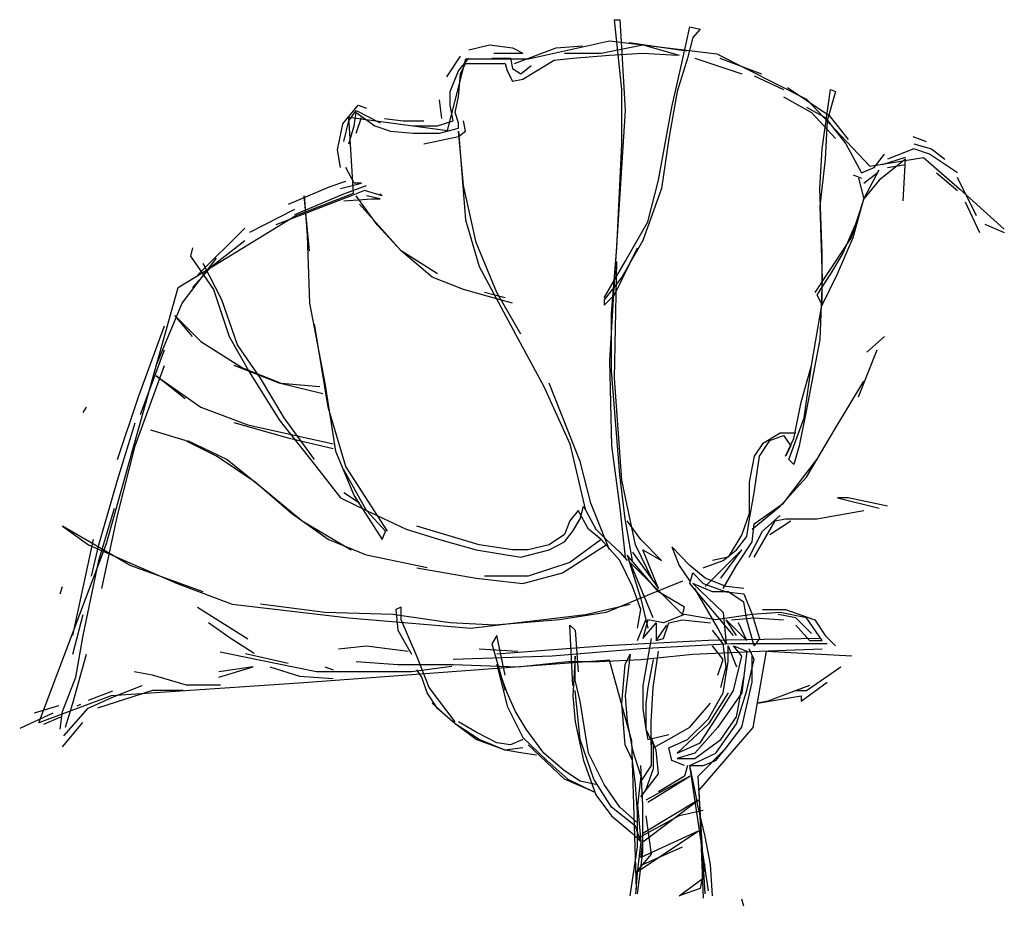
# Model space of a CAD drawing. Extents: x 42.55 to 49.52, y 31.92 to 38.2.
import ezdxf

# ---------------------------------------------------------------- set-up
doc = ezdxf.new("R2010")
doc.units = 0
doc.header["$LTSCALE"] = 40
doc.layers.get('0').update_dxf_attribs({"linetype": 'CONTINUOUS'})
doc.layers.add('TR_OUT', color=7, linetype='CONTINUOUS')

msp = doc.modelspace()

# ---------------------------------------------------------------- linework, layer by layer
at = {"color": 0}
for p, q in [((46.7608, 38.1957), (46.7977, 38.1957)), ((46.8125, 37.7012), (46.7608, 38.1957)), ((46.7977, 38.1957), (46.8125, 37.9595)), ((47.2405, 37.9079), (47.2922, 38.144)), ((47.2922, 38.144), (47.366, 38.1293)), ((47.366, 38.1293), (47.3143, 38.0702)), ((45.7277, 37.9817), (45.8752, 38.0186)), ((45.8752, 38.0186), (46.0376, 37.9964)), ((46.3476, 37.9964), (46.5321, 38.0112)), ((46.6649, 37.9595), (46.9601, 38.0186)), ((46.8641, 38.0333), (47.27, 37.9743)), ((46.9601, 38.0186), (47.2184, 37.9448)), ((47.3143, 38.0702), (47.2774, 37.9226)), ((45.5727, 37.7898), (45.6686, 37.9374)), ((45.9048, 37.9595), (46.1114, 37.9595)), ((46.0376, 37.9964), (46.1114, 37.9595)), ((46.0524, 37.8857), (46.3476, 37.9964)), ((46.4066, 37.9595), (46.6649, 37.9595)), ((46.4656, 37.9226), (46.7239, 37.9448)), ((46.7239, 37.9448), (46.9601, 37.9595)), ((46.8125, 37.9595), (46.8346, 37.5536)), ((46.9601, 37.9595), (47.2036, 37.9448)), ((45.6539, 37.8341), (45.7277, 37.9226)), ((45.6686, 37.8119), (45.7055, 37.8857)), ((45.7055, 37.8857), (45.8383, 37.8857)), ((45.8383, 37.8857), (45.9859, 37.8857)), ((45.89, 37.9226), (46.0228, 37.9226)), ((45.9859, 37.8857), (46.0007, 37.8341)), ((46.0228, 37.9226), (46.0376, 37.8488)), ((46.0966, 37.8119), (46.1704, 37.871)), ((46.2073, 37.8341), (46.3328, 37.9079)), ((46.3328, 37.9079), (46.4656, 37.9226)), ((47.1667, 37.5758), (47.2405, 37.9079)), ((47.2774, 37.9226), (47.2036, 37.6865)), ((47.3291, 37.9226), (47.6612, 37.8119)), ((47.5062, 37.9226), (47.8014, 37.8119)), ((45.5948, 37.6865), (45.6539, 37.8341)), ((45.6539, 37.6496), (45.6686, 37.8119)), ((46.0007, 37.8341), (46.0376, 37.7603)), ((46.0376, 37.8488), (46.0966, 37.8119)), ((46.1114, 37.775), (46.2073, 37.8341)), ((47.7497, 37.7972), (47.9564, 37.7012)), ((46.0376, 37.7603), (46.1114, 37.775)), ((45.5948, 37.5905), (45.5948, 37.6865)), ((46.8125, 37.3175), (46.8125, 37.7012)), ((47.2036, 37.6865), (47.1446, 37.3544)), ((47.9859, 37.716), (48.2811, 37.5167)), ((48.2294, 37.2806), (48.2885, 37.7012)), ((48.3254, 37.6865), (48.2663, 37.4798)), ((48.2885, 37.7012), (48.3254, 37.6865)), ((44.8347, 37.4577), (44.9454, 37.5905)), ((44.9454, 37.5905), (45.0044, 37.5684)), ((45.5358, 37.4946), (45.521, 37.6274)), ((45.617, 37.4798), (45.5948, 37.5905)), ((45.6317, 37.5389), (45.6539, 37.6496)), ((47.9564, 37.6496), (48.1556, 37.5389)), ((44.879, 37.4798), (44.9306, 37.5536)), ((44.9159, 37.4429), (44.9306, 37.5389)), ((44.9306, 37.5536), (45.1004, 37.4651)), ((44.9306, 37.5389), (45.0635, 37.4429)), ((45.6539, 37.4651), (45.6317, 37.5389)), ((46.8346, 37.5536), (46.7977, 36.9632)), ((47.0708, 37.0592), (47.1667, 37.5758)), ((48.1187, 37.5758), (48.2516, 37.502)), ((48.1556, 37.5389), (48.3254, 37.3544)), ((48.2811, 37.5167), (48.4139, 37.347)), ((44.7978, 37.2732), (44.8347, 37.4577)), ((44.8421, 37.3322), (44.879, 37.4798)), ((44.9306, 37.3913), (44.9675, 37.502)), ((45.1299, 37.4946), (45.2627, 37.4798)), ((45.2627, 37.4798), (45.4103, 37.4798)), ((45.5063, 37.4429), (45.617, 37.4798)), ((45.6539, 37.4282), (45.6539, 37.4651)), ((45.7055, 37.406), (45.6908, 37.4798)), ((48.2516, 37.502), (48.3992, 37.3175)), ((48.2663, 37.4798), (48.2516, 37.2068)), ((44.879, 37.3175), (44.9159, 37.4429)), ((45.0635, 37.4429), (45.1742, 37.406)), ((45.1742, 37.406), (45.3365, 37.3913)), ((45.3365, 37.4429), (45.5063, 37.4429)), ((45.3365, 37.3913), (45.521, 37.3913)), ((45.521, 37.3913), (45.6539, 37.4282)), ((45.6539, 37.406), (45.7055, 36.7787)), ((45.6908, 37.0223), (45.6539, 37.406)), ((45.6539, 37.3691), (45.7055, 37.406)), ((45.4103, 37.3175), (45.6539, 37.3691)), ((46.7756, 36.5795), (46.8125, 37.3175)), ((47.1446, 37.3544), (47.0929, 37.0001)), ((48.3992, 37.3175), (48.5098, 37.1108)), ((48.8715, 37.3691), (48.9674, 37.3322)), ((48.8788, 37.3175), (49.0043, 37.2806)), ((44.8199, 37.1477), (44.7978, 37.2732)), ((48.2147, 37.0001), (48.2294, 37.2806)), ((48.5984, 37.1477), (48.6722, 37.2437)), ((48.8788, 37.2806), (48.6943, 37.2068)), ((48.9895, 37.2437), (48.8788, 37.2806)), ((49.1888, 37.1108), (48.9895, 37.2437)), ((49.0043, 37.2806), (49.1002, 37.2068)), ((48.2516, 37.2068), (48.2147, 36.8747)), ((48.8198, 37.2068), (48.6353, 37.0592)), ((48.6574, 37.1699), (48.8198, 37.2215)), ((48.6943, 37.1477), (48.8198, 37.1699)), ((48.805, 36.9116), (48.8198, 37.2068)), ((44.9159, 37.037), (44.8568, 37.1477)), ((48.5098, 37.1108), (48.5984, 37.1477)), ((48.5246, 36.9263), (48.6353, 37.133)), ((48.5246, 37.037), (48.6205, 37.1108)), ((49.0412, 37.1108), (49.1888, 36.9854)), ((44.7461, 37.0149), (44.8568, 37.0518)), ((44.8199, 37.0001), (44.9675, 37.037)), ((44.9675, 37.037), (44.9159, 37.037)), ((46.997, 36.764), (47.0708, 37.0592)), ((48.4508, 37.0961), (48.5098, 37.0739)), ((48.4877, 37.0739), (48.5246, 36.9263)), ((48.6353, 37.0592), (48.5246, 36.9263)), ((49.1876, 37.0801), (49.3222, 36.8076)), ((44.4509, 36.8894), (44.7461, 37.0149)), ((44.4952, 36.8156), (44.8421, 36.9632)), ((44.8421, 36.9632), (45.0044, 37.0223)), ((44.9897, 36.9854), (44.8937, 36.9485)), ((45.1151, 36.9485), (44.9897, 36.9854)), ((45.1004, 36.9632), (45.1151, 36.9485)), ((45.7793, 36.6164), (45.6908, 37.0223)), ((46.7977, 36.9632), (46.7608, 36.3729)), ((47.0929, 37.0001), (46.9601, 36.6311)), ((48.2294, 36.5426), (48.2147, 37.0001)), ((44.8937, 36.9485), (44.3624, 36.7418)), ((44.5616, 36.9485), (44.5838, 36.668)), ((44.5985, 36.5573), (44.5616, 36.9485)), ((44.8421, 36.9116), (45.0413, 36.9263)), ((45.0782, 36.7418), (44.9306, 36.9485)), ((45.248, 36.5573), (44.9528, 36.8894)), ((45.1004, 36.9263), (45.0044, 36.9485)), ((45.0413, 36.9263), (45.1004, 36.9263)), ((48.5246, 36.9263), (48.4361, 36.6533)), ((48.4508, 36.6533), (48.5246, 36.9263)), ((48.5246, 36.9263), (48.4729, 36.764)), ((49.2439, 36.9047), (49.3442, 36.6886)), ((44.1779, 36.6902), (44.4952, 36.8525)), ((48.2147, 36.8747), (48.2294, 36.3581)), ((45.7055, 36.7787), (45.8015, 36.4467)), ((46.8346, 36.4836), (46.997, 36.764)), ((48.4729, 36.764), (48.377, 36.5426)), ((43.8089, 36.3876), (44.141, 36.7197)), ((45.248, 36.5573), (45.0782, 36.7418)), ((49.3817, 36.7481), (49.5195, 36.6886)), ((43.9048, 36.4467), (44.141, 36.6311)), ((44.5838, 36.668), (44.5985, 36.1884)), ((45.9269, 36.2622), (45.7793, 36.6164)), ((46.9601, 36.6311), (46.8125, 36.3729)), ((48.4361, 36.6533), (48.1778, 36.2622)), ((48.3401, 36.395), (48.4508, 36.6533)), ((43.772, 36.5795), (43.7572, 36.5204)), ((45.4694, 36.3729), (45.248, 36.5573)), ((45.5063, 36.395), (45.248, 36.5573)), ((46.7387, 36.1146), (46.7756, 36.5795)), ((46.7608, 36.2474), (46.9232, 36.5795)), ((48.2294, 36.1884), (48.2294, 36.5426)), ((48.377, 36.5426), (48.2885, 36.395)), ((43.6982, 36.1884), (43.9417, 36.5057)), ((43.7572, 36.5204), (43.9196, 36.2843)), ((46.687, 36.2253), (46.8346, 36.4836)), ((46.7608, 35.657), (46.7756, 36.4836)), ((43.772, 36.2991), (43.9048, 36.4467)), ((43.9786, 36.2105), (43.8458, 36.4688)), ((45.8015, 36.4467), (46.0597, 35.967)), ((45.6908, 36.2843), (45.4694, 36.3729)), ((46.8125, 36.3729), (46.687, 36.2105)), ((46.7608, 36.3729), (46.7239, 35.7825)), ((48.2885, 36.395), (48.1925, 36.2474)), ((48.2294, 36.3581), (48.2147, 35.9301)), ((48.2294, 36.1736), (48.3401, 36.395)), ((43.9196, 36.2843), (44.0303, 35.9522)), ((45.949, 36.2105), (45.6908, 36.2843)), ((45.9859, 36.2253), (45.8383, 36.2622)), ((46.0966, 35.967), (45.9269, 36.2622)), ((44.0893, 35.8932), (43.9786, 36.2105)), ((46.0376, 36.1884), (45.949, 36.2105)), ((46.687, 36.1736), (46.7608, 36.2474)), ((46.687, 36.2105), (46.687, 36.1736)), ((48.1925, 36.2474), (48.2294, 36.1736)), ((43.5137, 35.7456), (43.6982, 36.1884)), ((44.5985, 36.1884), (44.7092, 35.6201)), ((48.1556, 35.7456), (48.2294, 36.1884)), ((43.6465, 36.0998), (43.831, 35.9153)), ((43.772, 35.9522), (43.6465, 36.0998)), ((46.7387, 35.7087), (46.7387, 36.1146)), ((43.3882, 35.5242), (43.5727, 36.026)), ((44.7314, 35.4504), (44.6354, 36.0408)), ((43.831, 35.9153), (44.1262, 35.7308)), ((44.0303, 35.9522), (44.1779, 35.6939)), ((46.0597, 35.967), (46.259, 35.598)), ((48.2147, 35.9301), (48.1187, 35.4356)), ((48.5467, 35.8415), (48.6722, 35.9522)), ((43.403, 35.3987), (43.5727, 35.8563)), ((44.2517, 35.657), (44.0893, 35.8932)), ((48.4877, 35.5242), (48.6205, 35.8563)), ((46.7239, 35.7825), (46.7387, 35.1773)), ((43.3661, 35.1773), (43.5727, 35.7456)), ((44.3845, 35.6201), (44.0672, 35.7456)), ((44.1262, 35.7308), (44.3993, 35.6201)), ((46.7977, 34.9707), (46.7387, 35.7087)), ((48.0818, 35.4873), (48.1556, 35.7456)), ((48.104, 35.3766), (48.1556, 35.7456)), ((43.5137, 35.6718), (43.831, 35.4504)), ((43.7203, 35.5094), (43.5137, 35.6718)), ((44.1779, 35.6939), (44.3845, 35.3618)), ((44.4214, 35.3766), (44.2517, 35.657)), ((46.8125, 34.9338), (46.7608, 35.657)), ((48.3254, 35.3028), (48.5246, 35.6349)), ((44.6945, 35.5463), (44.3845, 35.6201)), ((44.3993, 35.6201), (44.6723, 35.598)), ((44.7092, 35.6201), (44.783, 35.1404)), ((46.259, 35.598), (46.4435, 35.1921)), ((46.5173, 35.0666), (46.2959, 35.6201)), ((43.2406, 35.0814), (43.3882, 35.5242)), ((42.9971, 35.4135), (43.0193, 35.4504)), ((43.831, 35.4504), (44.1631, 35.3249)), ((44.8568, 35.0297), (44.7314, 35.4504)), ((48.0302, 35.229), (48.0818, 35.4873)), ((48.1187, 35.4356), (48.0671, 35.1773)), ((44.3845, 35.3618), (44.6354, 35.0445)), ((44.6354, 35.0814), (44.4214, 35.3766)), ((47.9933, 35.0814), (48.104, 35.3766)), ((43.2406, 34.9338), (43.3661, 35.3397)), ((43.7203, 35.2142), (43.4768, 35.288)), ((44.4583, 35.229), (44.0672, 35.3397)), ((44.1631, 35.3249), (44.7683, 35.1921)), ((48.1187, 34.9559), (48.3254, 35.3028)), ((44.7683, 35.1552), (44.4583, 35.229)), ((47.9342, 35.2659), (47.8088, 35.1921)), ((47.8604, 35.2142), (47.9564, 35.2511)), ((48.0449, 35.2659), (47.9342, 35.2659)), ((47.9564, 35.2511), (48.008, 35.1773)), ((47.9711, 35.1035), (48.0302, 35.229)), ((43.2406, 34.6828), (43.3661, 35.1773)), ((43.9417, 35.1035), (43.7203, 35.2142)), ((43.7351, 35.2142), (44.0155, 35.0814)), ((46.4435, 35.1921), (46.5542, 34.7197)), ((46.7387, 35.1773), (46.7977, 34.7345)), ((47.8088, 35.1921), (47.7497, 35.1035)), ((47.7866, 35.1035), (47.8604, 35.2142)), ((48.008, 35.1773), (47.9711, 35.1035)), ((48.0671, 35.1773), (48.0302, 35.0445)), ((44.2148, 34.919), (43.9417, 35.1035)), ((44.0155, 35.0814), (44.2886, 34.86)), ((44.783, 35.1404), (44.9159, 34.8231)), ((47.7497, 35.1035), (47.7128, 34.919)), ((47.7497, 34.8452), (47.7866, 35.1035)), ((47.9564, 34.7714), (48.1925, 35.0814)), ((48.0302, 35.0445), (47.9933, 35.0814)), ((44.6354, 35.0445), (44.8199, 34.8083)), ((45.0044, 34.7197), (44.8421, 35.0076)), ((45.152, 34.5721), (44.8568, 35.0297)), ((46.5911, 34.7714), (46.5173, 35.0666)), ((46.8346, 34.6607), (46.7977, 34.9707)), ((47.9342, 34.7493), (48.1187, 34.9559)), ((43.1078, 34.4762), (43.2406, 34.9338)), ((44.4731, 34.6976), (44.2148, 34.919)), ((46.9084, 34.4762), (46.8125, 34.9338)), ((47.7128, 34.919), (47.7128, 34.6976)), ((44.2886, 34.86), (44.5469, 34.6459)), ((44.8199, 34.8083), (45.0044, 34.7197)), ((44.9528, 34.7714), (44.8421, 34.8452)), ((44.9159, 34.8231), (45.1151, 34.5131)), ((47.7128, 34.6459), (47.7497, 34.8452)), ((48.4139, 34.8083), (48.3401, 34.8083)), ((48.3401, 34.8083), (48.6353, 34.7345)), ((48.6943, 34.7493), (48.4139, 34.8083)), ((43.1078, 34.3655), (43.2185, 34.7345)), ((46.5173, 34.6607), (46.5394, 34.7493)), ((46.5394, 34.7493), (46.628, 34.5869)), ((46.7239, 34.4393), (46.5911, 34.7714)), ((46.7977, 34.7345), (46.8346, 34.3876)), ((47.735, 34.5869), (47.9342, 34.7493)), ((47.7497, 34.6238), (47.9564, 34.7714)), ((43.13, 34.1662), (43.2406, 34.6828)), ((44.7314, 34.5131), (44.4731, 34.6976)), ((45.1373, 34.5721), (45.0044, 34.7197)), ((45.0044, 34.7197), (45.2849, 34.5869)), ((46.5025, 34.7197), (46.4435, 34.6459)), ((46.4656, 34.5721), (46.5173, 34.6607)), ((46.5763, 34.5869), (46.5025, 34.7197)), ((46.8863, 34.3655), (46.8346, 34.6607)), ((47.7128, 34.6976), (47.6612, 34.55)), ((47.8088, 34.5721), (47.9342, 34.6828)), ((47.8973, 34.6459), (47.9711, 34.6607)), ((47.9711, 34.6607), (48.1925, 34.6607)), ((48.1925, 34.6607), (48.5246, 34.7197)), ((42.8495, 34.609), (43.034, 34.4762)), ((43.3292, 34.3286), (42.8495, 34.609)), ((44.5469, 34.6459), (44.8937, 34.4393)), ((45.8015, 34.4762), (45.3587, 34.609)), ((46.4435, 34.6459), (46.4066, 34.55)), ((46.9453, 34.5131), (46.8494, 34.6459)), ((47.6981, 34.5352), (47.7128, 34.6459)), ((47.735, 34.4983), (47.7497, 34.6238)), ((47.7497, 34.3876), (47.8973, 34.6459)), ((47.8604, 34.55), (48.008, 34.6459)), ((45.1151, 34.5131), (45.1373, 34.5721)), ((45.2849, 34.5869), (45.521, 34.5131)), ((46.4066, 34.55), (46.2959, 34.4762)), ((46.4066, 34.4983), (46.4656, 34.5721)), ((46.6649, 34.5131), (46.5763, 34.5869)), ((46.628, 34.5869), (46.7018, 34.5131)), ((47.6612, 34.55), (47.5652, 34.3876)), ((47.6243, 34.4393), (47.6981, 34.5352)), ((47.7128, 34.3876), (47.8088, 34.5721)), ((42.9233, 33.8342), (43.0709, 34.5131)), ((43.034, 34.4762), (43.6613, 34.2031)), ((43.0562, 34.2548), (43.1078, 34.4762)), ((45.0044, 34.4024), (44.7314, 34.5131)), ((45.521, 34.5131), (45.7793, 34.4393)), ((46.0376, 34.4393), (45.8015, 34.4762)), ((46.2959, 34.4762), (46.1483, 34.4393)), ((46.2959, 34.4393), (46.4066, 34.4983)), ((46.3918, 34.2769), (46.7018, 34.4762)), ((46.6649, 34.5131), (46.4435, 34.3507)), ((46.7977, 34.3655), (46.6649, 34.5131)), ((46.7018, 34.5131), (46.7977, 34.4245)), ((47.0339, 34.2179), (46.9084, 34.4762)), ((47.0929, 34.3655), (46.9453, 34.5131)), ((47.1667, 34.4614), (47.2184, 34.3286)), ((47.2922, 34.3286), (47.1667, 34.4614)), ((47.6243, 34.3286), (47.735, 34.4983)), ((45.4325, 34.3138), (45.0044, 34.4024)), ((45.7793, 34.4393), (46.0966, 34.3876)), ((46.1483, 34.4393), (46.0376, 34.4393)), ((46.0966, 34.3876), (46.2959, 34.4393)), ((46.7977, 34.4245), (46.8494, 34.3655)), ((46.8494, 34.4024), (46.9453, 34.0924)), ((47.0708, 34.1441), (46.8494, 34.4024)), ((46.8863, 34.4245), (47.0708, 34.1662)), ((46.9601, 34.4393), (47.0929, 34.3655)), ((47.0708, 34.1662), (46.9601, 34.4393)), ((47.6612, 34.4393), (47.4029, 34.181)), ((47.5652, 34.3876), (47.4545, 34.3655)), ((47.5136, 34.24), (47.6612, 34.4393)), ((47.5283, 34.3655), (47.6243, 34.4393)), ((42.9971, 33.8342), (43.1078, 34.3655)), ((43.8458, 34.1441), (43.3292, 34.3286)), ((45.3587, 34.3138), (45.7793, 34.24)), ((46.4435, 34.3507), (46.1483, 34.2548)), ((46.8863, 34.181), (46.7977, 34.3655)), ((46.8715, 34.3507), (47.2405, 33.9818)), ((47.0339, 33.9596), (46.8715, 34.3507)), ((47.2184, 34.3286), (47.2922, 34.2179)), ((47.4029, 34.24), (47.2922, 34.3286)), ((47.3881, 34.3138), (47.5283, 34.3655)), ((47.5283, 34.1662), (47.6243, 34.3286)), ((45.7793, 34.24), (46.1114, 34.2031)), ((46.1483, 34.2548), (45.8383, 34.2548)), ((46.1114, 34.2031), (46.3918, 34.2769)), ((47.2922, 34.2031), (47.3143, 34.2769)), ((47.3143, 34.2769), (47.3881, 34.2031)), ((47.5505, 34.181), (47.4029, 34.24)), ((42.8348, 34.1293), (42.8495, 34.181)), ((43.6613, 34.2031), (44.0524, 34.0556)), ((46.9453, 34.0187), (46.8863, 34.181)), ((47.2405, 34.2179), (47.0191, 34.1293)), ((47.6021, 33.8342), (47.2922, 34.2031)), ((47.3143, 34.2031), (47.5283, 33.9965)), ((47.4545, 34.1441), (47.3143, 34.2031)), ((47.3881, 34.2031), (47.5505, 34.1441)), ((47.6759, 34.1662), (47.5505, 34.181)), ((47.0191, 34.1293), (46.7018, 33.9965)), ((47.2553, 34.0334), (47.0708, 34.1441)), ((47.4914, 33.8858), (47.3291, 34.1662)), ((47.5652, 34.1441), (47.4545, 34.1441)), ((47.5505, 34.1441), (47.6759, 34.1293)), ((47.6759, 34.0703), (47.5652, 34.1441)), ((47.6759, 34.1293), (47.735, 33.9818)), ((44.1632, 33.8086), (43.8062, 34.031)), ((44.0524, 34.0556), (44.879, 33.9596)), ((44.7092, 33.9965), (44.2517, 34.0556)), ((45.248, 34.0334), (45.2111, 34.0187)), ((45.248, 33.9449), (45.248, 34.0334)), ((46.5542, 33.9818), (46.8715, 34.0556)), ((46.9453, 34.0924), (46.997, 33.8858)), ((47.2405, 33.9818), (47.2553, 34.0334)), ((47.6981, 33.9449), (47.6759, 34.0703)), ((42.9233, 33.7013), (42.9971, 33.9818)), ((45.1889, 33.9818), (44.7092, 33.9965)), ((45.5948, 33.9227), (45.1889, 33.9818)), ((45.2111, 34.0187), (45.2258, 33.8711)), ((45.7424, 33.8858), (46.5542, 33.9818)), ((46.7018, 33.9965), (46.3697, 33.9449)), ((46.9232, 33.8858), (46.9453, 34.0187)), ((47.2553, 33.9818), (47.1077, 33.9227)), ((47.4767, 33.9449), (47.2553, 33.9818)), ((47.735, 33.9818), (47.4767, 33.9449)), ((47.5283, 33.9965), (47.5505, 33.7751)), ((47.9342, 33.9965), (47.735, 33.9818)), ((47.735, 33.9818), (47.7866, 33.812)), ((47.8088, 34.0187), (47.9711, 34.0187)), ((48.0449, 33.9596), (47.9195, 33.9818)), ((48.1187, 33.9596), (47.9342, 33.9965)), ((47.9711, 34.0187), (48.1778, 33.9449)), ((44.038, 33.8152), (43.8832, 33.9235)), ((44.879, 33.9596), (45.7424, 33.8858)), ((45.3587, 33.6866), (45.248, 33.9449)), ((45.9121, 33.908), (45.5948, 33.9227)), ((46.3697, 33.9449), (45.9121, 33.908)), ((46.4435, 33.908), (46.4804, 33.8711)), ((46.4656, 33.4799), (46.4435, 33.908)), ((46.9232, 33.7973), (46.9822, 33.9449)), ((46.997, 33.9449), (46.9601, 33.812)), ((46.9601, 33.812), (47.056, 33.9227)), ((47.1077, 33.9227), (46.997, 33.9449)), ((47.056, 33.9227), (47.056, 33.7973)), ((47.056, 33.7973), (47.1298, 33.908)), ((47.1077, 33.812), (47.1446, 33.9227)), ((47.1446, 33.9227), (47.2405, 33.9449)), ((47.2405, 33.9449), (47.4398, 33.9227)), ((47.5505, 33.9449), (47.6981, 33.7973)), ((47.6243, 33.8342), (47.5505, 33.9449)), ((47.5874, 33.9449), (47.7497, 33.9596)), ((47.6981, 33.7973), (47.639, 33.9227)), ((47.7497, 33.7604), (47.6981, 33.9449)), ((47.7497, 33.9596), (47.9564, 33.9449)), ((48.1556, 33.8489), (48.0449, 33.9596)), ((48.0449, 33.908), (48.1409, 33.7973)), ((48.2294, 33.7973), (48.1187, 33.9596)), ((48.1778, 33.9449), (48.2516, 33.8342)), ((42.9455, 33.539), (42.9971, 33.8342)), ((45.2258, 33.8711), (45.3218, 33.7013)), ((45.9269, 33.8342), (45.89, 33.7751)), ((45.9859, 33.5537), (45.9269, 33.8342)), ((46.4804, 33.8711), (46.5025, 33.5759)), ((47.5283, 33.7751), (47.4545, 33.8711)), ((47.5505, 33.7751), (47.4914, 33.8858)), ((48.2516, 33.8342), (48.3254, 33.7604)), ((44.2082, 33.7069), (44.038, 33.8152)), ((44.8052, 33.7382), (45.0044, 33.7604)), ((45.0044, 33.7604), (45.2996, 33.7235)), ((45.89, 33.7751), (45.9859, 33.443)), ((46.7018, 33.7604), (45.9269, 33.7013)), ((47.425, 33.7973), (46.7018, 33.7604)), ((47.5874, 33.7751), (46.9453, 33.7382)), ((47.0191, 33.812), (46.9601, 33.4799)), ((47.056, 33.7973), (47.1077, 33.812)), ((48.2147, 33.812), (47.425, 33.7973)), ((47.5283, 33.6644), (47.4545, 33.7604)), ((47.5505, 33.6128), (47.5283, 33.7751)), ((47.5652, 33.7604), (47.6243, 33.6128)), ((47.5652, 33.6497), (47.5652, 33.7604)), ((48.2663, 33.7751), (47.5874, 33.7751)), ((47.6021, 33.7604), (47.6981, 33.7235)), ((47.6612, 33.6866), (47.6021, 33.7604)), ((47.7866, 33.812), (47.7497, 33.7604)), ((48.1409, 33.7973), (48.2294, 33.7973)), ((42.9233, 33.3545), (43.0193, 33.7013)), ((44.2314, 33.6604), (43.9659, 33.7146)), ((44.1463, 33.7069), (44.4481, 33.6372)), ((45.4472, 33.4652), (45.3587, 33.6866)), ((46.318, 33.6866), (45.617, 33.6644)), ((45.8015, 33.7382), (46.0745, 33.7235)), ((46.9453, 33.7382), (46.318, 33.6866)), ((46.4804, 33.6866), (46.4656, 33.4061)), ((46.4804, 33.5168), (46.4804, 33.6866)), ((46.8715, 33.7013), (46.8346, 33.4061)), ((46.8346, 33.6275), (46.8715, 33.7013)), ((46.9453, 33.6644), (47.3143, 33.7013)), ((47.0339, 33.4652), (47.0708, 33.7235)), ((47.3143, 33.7013), (47.7866, 33.7235)), ((47.6021, 33.443), (47.6612, 33.6866)), ((47.6981, 33.7235), (47.6612, 33.4283)), ((47.7497, 33.6644), (47.7128, 33.7382)), ((47.735, 33.5021), (47.735, 33.6866)), ((47.7866, 33.7235), (48.2294, 33.7382)), ((44.2, 33.6128), (43.9565, 33.5759)), ((43.9565, 33.539), (44.2, 33.6128)), ((44.6492, 33.5753), (44.2314, 33.6604)), ((44.3198, 33.6113), (44.5296, 33.5455)), ((44.7092, 33.6128), (44.7683, 33.5906)), ((44.9306, 33.6497), (45.2258, 33.6275)), ((45.2258, 33.6275), (45.617, 33.6275)), ((45.6087, 33.614), (45.3224, 33.5753)), ((45.617, 33.6275), (46.0745, 33.6128)), ((45.9269, 33.6275), (46.0007, 33.3323)), ((46.0007, 33.4283), (45.9269, 33.6275)), ((46.0745, 33.6128), (46.4287, 33.6497)), ((46.4287, 33.6497), (46.6501, 33.6497)), ((46.6501, 33.6497), (46.9453, 33.6644)), ((46.8125, 33.3545), (46.8346, 33.6275)), ((47.0339, 33.6644), (46.997, 33.4652)), ((47.4914, 33.5537), (47.5283, 33.6644)), ((47.5136, 33.4652), (47.5505, 33.6128)), ((47.5283, 33.4283), (47.5652, 33.6497)), ((47.6981, 33.443), (47.7497, 33.6644)), ((48.1187, 33.443), (48.3623, 33.6128)), ((43.4886, 33.5521), (43.357, 33.5753)), ((43.7284, 33.4825), (43.4886, 33.5521)), ((44.5296, 33.5455), (44.7677, 33.5299)), ((44.9974, 33.5753), (44.6492, 33.5753)), ((45.3224, 33.5753), (44.9974, 33.5753)), ((45.3956, 33.539), (45.3587, 33.5906)), ((42.8495, 33.2954), (42.9455, 33.539)), ((43.2174, 33.4014), (43.4147, 33.4797)), ((43.9683, 33.4825), (43.7284, 33.4825)), ((45.4325, 33.4283), (45.3956, 33.539)), ((46.5173, 33.3692), (46.4804, 33.5168)), ((46.9601, 33.4799), (46.9601, 33.3176)), ((47.6243, 33.2585), (47.6759, 33.539)), ((47.6612, 33.1847), (47.735, 33.5021)), ((48.1409, 33.4799), (47.8457, 33.3692)), ((48.0818, 33.3692), (48.2663, 33.5021)), ((43.2049, 33.439), (43.0326, 33.3733)), ((43.4886, 33.4438), (43.0984, 33.32)), ((43.7052, 33.4438), (43.4886, 33.4438)), ((45.5063, 33.3176), (45.4325, 33.4283)), ((45.6317, 33.2216), (45.4472, 33.4652)), ((46.0597, 33.2954), (46.0007, 33.4283)), ((46.4656, 33.4061), (46.4804, 33.2216)), ((46.5173, 33.0962), (46.4804, 33.443)), ((46.8346, 33.4061), (46.8494, 33.2216)), ((46.997, 33.4652), (46.9822, 33.3545)), ((47.0191, 33.2216), (47.0339, 33.4652)), ((47.5652, 33.4283), (47.425, 33.2069)), ((47.425, 33.2438), (47.5283, 33.4283)), ((47.4767, 33.2438), (47.6021, 33.443)), ((47.6612, 33.4283), (47.4914, 33.1847)), ((47.6243, 33.2069), (47.6981, 33.443)), ((47.7719, 33.3545), (48.0818, 33.4061)), ((48.0449, 33.443), (48.1187, 33.443)), ((48.0818, 33.4061), (48.0818, 33.3692)), ((42.8228, 33.3357), (42.6505, 33.2824)), ((42.8717, 33.1847), (42.9233, 33.3545)), ((42.9543, 33.3357), (42.9794, 33.3482)), ((43.0326, 33.32), (43.2174, 33.4014)), ((45.6317, 33.2069), (45.4694, 33.3545)), ((46.0007, 33.3323), (46.1114, 33.1109)), ((46.5542, 33.1331), (46.5173, 33.3692)), ((46.8346, 33.0593), (46.8125, 33.3545)), ((46.9822, 33.3545), (46.9822, 33.17)), ((47.2922, 33.1847), (47.4398, 33.3545)), ((47.8457, 33.3692), (47.7719, 33.3545)), ((42.7821, 33.2824), (42.5472, 33.1759)), ((42.8348, 33.17), (42.8495, 33.2954)), ((42.8604, 33.1227), (43.0326, 33.32)), ((45.6317, 33.2069), (45.5063, 33.3176)), ((46.1335, 33.17), (46.0597, 33.2954)), ((46.9601, 33.3176), (46.9822, 33.17)), ((42.8353, 33.2542), (42.7163, 33.2041)), ((42.9919, 33.2167), (42.8478, 33.0444)), ((45.7793, 33.0962), (45.6317, 33.2069)), ((45.8015, 33.0962), (45.6317, 33.2069)), ((45.7793, 33.1478), (45.6539, 33.2216)), ((46.4804, 33.2216), (46.5394, 32.9486)), ((46.8494, 33.2216), (46.8863, 33.0224)), ((47.0191, 33.0593), (47.0191, 33.2216)), ((47.425, 33.2069), (47.2036, 33.0002)), ((47.2774, 33.0962), (47.425, 33.2438)), ((47.366, 33.074), (47.4767, 33.2438)), ((47.4767, 33.0002), (47.6243, 33.2069)), ((47.5136, 33.0962), (47.6243, 33.2585)), ((45.9269, 33.074), (45.7793, 33.1478)), ((46.259, 33.0002), (46.1335, 33.17)), ((46.5763, 33.0002), (46.5542, 33.1331)), ((46.9822, 33.17), (47.0339, 33.0593)), ((46.9822, 33.17), (46.997, 33.0962)), ((46.997, 33.0962), (47.1446, 33.1331)), ((47.1667, 33.1109), (47.2922, 33.1847)), ((47.4914, 33.1847), (47.3291, 33.0002)), ((47.5505, 33.0371), (47.6612, 33.1847)), ((45.9859, 33.0224), (45.7793, 33.0962)), ((45.9859, 33.0224), (45.8015, 33.0962)), ((46.0228, 33.0593), (45.9269, 33.074)), ((46.1114, 33.0962), (46.0228, 33.0593)), ((46.1114, 33.1109), (46.2811, 32.9486)), ((46.4066, 32.8157), (46.1483, 33.0593)), ((46.6132, 32.8157), (46.5173, 33.0962)), ((46.8863, 32.9486), (46.8346, 33.0593)), ((47.0191, 33.1109), (47.0191, 32.9117)), ((47.056, 33.0224), (47.0191, 33.1109)), ((47.0339, 33.0371), (47.1667, 33.1109)), ((47.0339, 33.0593), (47.0339, 32.8895)), ((47.1446, 33.0371), (47.2774, 33.0962)), ((47.2036, 33.0002), (47.366, 33.074)), ((47.3291, 32.9633), (47.5136, 33.0962)), ((46.1114, 33.0371), (45.9859, 33.0224)), ((46.1114, 33.0002), (45.9859, 33.0224)), ((46.2073, 32.9855), (46.1114, 33.0002)), ((46.4066, 32.8748), (46.259, 33.0002)), ((46.687, 32.7788), (46.5763, 33.0002)), ((46.8863, 33.0224), (46.9453, 32.8379)), ((47.0708, 32.8526), (47.056, 33.0224)), ((47.1667, 32.9486), (47.1446, 33.0371)), ((47.3291, 33.0002), (47.2036, 32.9633)), ((47.2922, 32.9117), (47.4767, 33.0002)), ((47.3512, 32.8379), (47.5505, 33.0371)), ((47.4767, 32.9486), (47.5505, 33.0371)), ((46.2811, 32.9486), (46.4287, 32.8157)), ((46.5394, 32.9486), (46.628, 32.705)), ((46.9084, 32.7788), (46.8863, 32.9486)), ((47.2553, 32.9117), (47.1667, 32.9486)), ((47.2036, 32.9633), (47.3291, 32.9633)), ((47.3881, 32.9117), (47.4767, 32.9486)), ((46.5173, 32.801), (46.4066, 32.8748)), ((47.0191, 32.9117), (46.9453, 32.801)), ((46.9601, 32.6312), (46.9453, 32.9117)), ((46.9453, 32.6903), (47.0708, 32.8526)), ((47.0339, 32.8895), (46.9822, 32.7419)), ((47.2774, 32.9117), (47.2553, 32.8379)), ((47.425, 32.0261), (47.2922, 32.9117)), ((47.2922, 32.9117), (47.3881, 32.9117)), ((47.3291, 32.7419), (47.2922, 32.9117)), ((46.6132, 32.7272), (46.4066, 32.8157)), ((46.4287, 32.8157), (46.6132, 32.7272)), ((46.628, 32.7788), (46.5173, 32.801)), ((46.7387, 32.6165), (46.6132, 32.8157)), ((46.7977, 32.6165), (46.687, 32.7788)), ((46.9232, 32.5796), (46.9084, 32.7788)), ((46.9453, 32.8379), (46.9232, 32.6312)), ((47.2922, 32.8379), (46.9822, 32.6681)), ((46.997, 32.6534), (47.2922, 32.8379)), ((47.2553, 32.8379), (47.0708, 32.7272)), ((47.4029, 32.0039), (47.3512, 32.8379)), ((46.628, 32.705), (46.7387, 32.5574)), ((46.9822, 32.7419), (46.9453, 32.6903)), ((47.3512, 32.6165), (47.3291, 32.7419)), ((47.3512, 32.6681), (46.9601, 32.432)), ((46.9601, 32.3729), (47.3512, 32.6681)), ((46.9084, 32.4836), (46.7387, 32.6165)), ((46.9232, 32.5058), (46.7977, 32.6165)), ((46.9232, 32.6312), (46.9453, 32.3729)), ((46.9232, 32.336), (46.9232, 32.5796)), ((46.9601, 32.2991), (46.9601, 32.6312)), ((47.3881, 32.5943), (47.2184, 32.5574)), ((47.4029, 32.4098), (47.3512, 32.6165)), ((46.7387, 32.5574), (46.8863, 32.432)), ((47.2184, 32.5574), (46.9232, 32.3951)), ((46.9822, 32.5574), (47.0191, 32.2844)), ((46.8863, 32.432), (46.9453, 32.3729)), ((46.9453, 32.3729), (46.9084, 32.4836)), ((46.9084, 32.1515), (47.3512, 32.4467)), ((47.3512, 32.4467), (46.9453, 32.2622)), ((46.9453, 32.3729), (46.9232, 32.1737)), ((46.9453, 32.2622), (46.9601, 32.3729)), ((47.4398, 32.2106), (47.4029, 32.4098)), ((46.8715, 31.9892), (46.9232, 32.336)), ((46.9232, 32.0039), (46.9601, 32.2991)), ((46.9601, 32.2106), (47.2405, 32.336)), ((47.0191, 32.2844), (46.9084, 32.1515)), ((46.9232, 32.1737), (46.9084, 32.0039)), ((47.3881, 32.1515), (47.366, 32.0408)), ((47.3881, 32.1146), (47.4029, 32.2106)), ((47.4545, 31.9892), (47.4398, 32.2106)), ((47.2184, 31.9892), (47.3881, 32.1146)), ((47.366, 32.0408), (47.2184, 31.9892)), ((47.6759, 31.9154), (47.6612, 31.967))]:
    msp.add_line(p, q, dxfattribs=at)
at = {"layer": 'TR_OUT', "color": 0}
for points in [[(46.9148, 32.0365), (46.8835, 33.0857), (46.7237, 33.6589), (44.5596, 33.4992), (43.1942, 33.4052), (42.6837, 33.2141), (43.1629, 34.4857), (43.6702, 36.2991), (44.497, 36.8065), (44.9104, 36.9662), (44.8791, 37.5049), (45.5775, 37.4109), (45.7059, 37.9183), (46.1506, 37.9183), (46.7237, 38.0467), (47.4848, 37.9528), (48.1205, 37.6333), (48.5684, 37.1572), (48.9473, 37.2199), (49.2041, 36.9975), (49.5205, 36.7125)], [(47.3908, 31.9739), (47.3595, 32.7381), (47.7416, 33.1828), (47.8355, 33.7215), (48.44, 33.6902)]]:
    msp.add_lwpolyline(points, dxfattribs=at)

doc.saveas('drawing.dxf')
